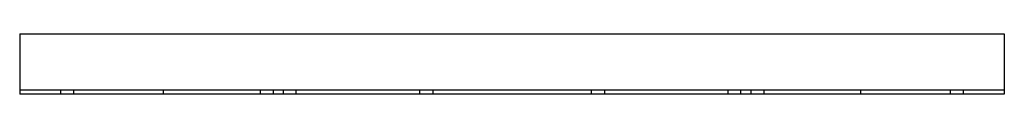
# Model space of a CAD drawing. Header units: millimetres. Extents: x -487 to 487, y -30 to 30.
import ezdxf

# ---------------------------------------------------------------- set-up
doc = ezdxf.new("R2010")
doc.units = ezdxf.units.MM
doc.layers.add('HIDDEN', color=7, linetype='Continuous')
doc.layers.add('THICK', color=7, linetype='Continuous')

msp = doc.modelspace()

# ---------------------------------------------------------------- linework, layer by layer
at = {"layer": 'HIDDEN'}
for p, q in [((-487, 30), (-487, 30)), ((487, 30), (487, 30)), ((-487, -26), (-487, -26)), ((487, -26), (-487, -26)), ((-446.5, -26), (-446.5, -30)), ((-433.5, -30), (-433.5, -26)), ((-345.07, -26), (-345.07, -30)), ((-249.23, -26), (-249.23, -30)), ((-236.23, -26), (-236.23, -30)), ((-226.5, -26), (-226.5, -30)), ((-213.5, -30), (-213.5, -26)), ((-91.38, -26), (-91.38, -30)), ((-78.38, -26), (-78.38, -30)), ((78.38, -26), (78.38, -30)), ((91.38, -26), (91.38, -30)), ((213.5, -26), (213.5, -30)), ((226.5, -30), (226.5, -26)), ((236.23, -26), (236.23, -30)), ((249.23, -26), (249.23, -30)), ((345.07, -30), (345.07, -26)), ((433.5, -26), (433.5, -30)), ((446.5, -30), (446.5, -26)), ((487, -26), (487, -26)), ((-487, -30), (-487, -30)), ((487, -30), (487, -30))]:
    msp.add_line(p, q, dxfattribs=at)
at = {"layer": 'THICK'}
for p, q in [((-487, 30), (-487, -30)), ((-487, 30), (487, 30)), ((487, 30), (487, -30)), ((487, -30), (-487, -30))]:
    msp.add_line(p, q, dxfattribs=at)

doc.saveas('drawing.dxf')
